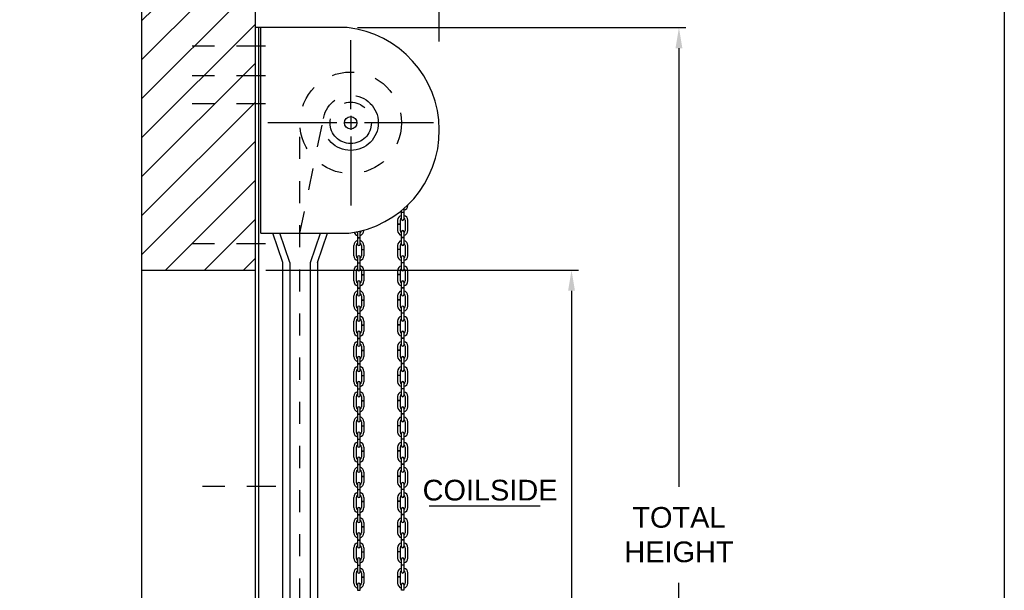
# Model space of a CAD drawing. Header units: inches. Extents: x 169.6 to 213.7, y 214.8 to 267.4.
# Tile 39 of 43: x 209.3 to 213.7, y 241.9 to 244.5. Entities that reach past the tile are written whole.
import ezdxf

# ---------------------------------------------------------------- set-up
doc = ezdxf.new("R2010")
doc.units = ezdxf.units.IN
doc.header["$LTSCALE"] = 0.25
doc.header["$MEASUREMENT"] = 0
for name, pattern in [('CENTER', [2, 1.25, -0.25, 0.25, -0.25]), ('CENTER2', [1.125, 0.75, -0.125, 0.125, -0.125]), ('HIDDEN', [0.375, 0.25, -0.125])]:
    doc.linetypes.add(name, pattern=pattern)
doc.layers.add('ANNOTATIONS', color=1, linetype='Continuous')
doc.layers.add('CHAIN HOIST RH', color=7, linetype='Continuous')
doc.styles.add('ARIAL', font='arial.ttf', dxfattribs={"height": 0.09375})
doc.dimstyles.new('STANDARD$0', dxfattribs={"dimtxt": 0.09375, "dimasz": 0.09375, "dimexe": 0.03125, "dimexo": 0.046875, "dimgap": 0.09, "dimtad": 0, "dimtih": 1, "dimtoh": 1, "dimdec": 4, "dimzin": 0, "dimdsep": 46, "dimtxsty": 'ARIAL', "dimcen": 0.09, "dimadec": 0, "dimazin": 0, "dimtfac": 1, "dimtdec": 4, "dimtofl": 0, "dimtmove": 0, "dimatfit": 1, "dimfxl": 1, "dimtolj": 1, "dimtzin": 0, "dimarcsym": 0})

# ---------------------------------------------------------------- blocks, each defined once
blk = doc.blocks.new('*D27')
at = {"layer": 'ANNOTATIONS', "color": 0, "lineweight": -2, "transparency": 16777216}
for p, q in [((210.3292, 244.3835), (210.3292, 244.8508)), ((211.1619, 244.3991), (211.1619, 244.8508)), ((210.2354, 244.8195), (210.1417, 244.8195)), ((211.2556, 244.8195), (211.3494, 244.8195))]:
    blk.add_line(p, q, dxfattribs=at)
at = {"layer": 'ANNOTATIONS', "color": 0, "transparency": 16777216}
for points in [[(210.2354, 244.8351), (210.2354, 244.8039), (210.3292, 244.8195)], [(211.2556, 244.8351), (211.2556, 244.8039), (211.1619, 244.8195)]]:
    blk.add_solid(points, dxfattribs=at)
at = {"layer": 'defpoints', "color": 0, "transparency": 16777216}
for p in [(211.1619, 244.8195), (211.1619, 244.3522), (210.3292, 244.3366)]:
    blk.add_point(p, dxfattribs=at)
at = {"layer": 'ANNOTATIONS', "color": 0, "transparency": 16777216, "insert": (211.851, 244.8195), "char_height": 0.09375, "attachment_point": 5, "style": 'ARIAL'}
blk.add_mtext('\\A1;PROJECTION', dxfattribs=at)
blk = doc.blocks.new('*D28')
at = {"layer": 'ANNOTATIONS', "color": 0, "lineweight": -2, "transparency": 16777216}
for p, q in [((210.376, 243.3641), (211.7927, 243.3641)), ((211.7614, 243.2704), (211.7614, 241.8332)), ((211.7614, 239.9612), (211.7614, 241.3984)), ((211.2823, 239.8675), (211.7927, 239.8675))]:
    blk.add_line(p, q, dxfattribs=at)
at = {"layer": 'ANNOTATIONS', "color": 0, "transparency": 16777216}
for points in [[(211.7458, 243.2704), (211.777, 243.2704), (211.7614, 243.3641)], [(211.7458, 239.9612), (211.777, 239.9612), (211.7614, 239.8675)]]:
    blk.add_solid(points, dxfattribs=at)
at = {"layer": 'defpoints', "color": 0, "transparency": 16777216}
for p in [(210.3292, 243.3641), (211.2354, 239.8675), (211.7614, 239.8675)]:
    blk.add_point(p, dxfattribs=at)
at = {"layer": 'ANNOTATIONS', "color": 0, "transparency": 16777216, "insert": (211.7614, 241.6158), "char_height": 0.09375, "attachment_point": 5, "style": 'ARIAL'}
blk.add_mtext('\\A1;OPENING\\PHEIGHT', dxfattribs=at)
blk = doc.blocks.new('*D29')
at = {"layer": 'ANNOTATIONS', "color": 0, "lineweight": -2, "transparency": 16777216}
for p, q in [((210.7915, 244.4628), (212.2792, 244.4628)), ((212.248, 244.3691), (212.248, 242.3826)), ((212.248, 239.9612), (212.248, 241.9477)), ((211.2823, 239.8675), (212.2792, 239.8675))]:
    blk.add_line(p, q, dxfattribs=at)
at = {"layer": 'ANNOTATIONS', "color": 0, "transparency": 16777216}
for points in [[(212.2324, 244.3691), (212.2636, 244.3691), (212.248, 244.4628)], [(212.2324, 239.9612), (212.2636, 239.9612), (212.248, 239.8675)]]:
    blk.add_solid(points, dxfattribs=at)
at = {"layer": 'defpoints', "color": 0, "transparency": 16777216}
for p in [(210.7446, 244.4628), (211.2354, 239.8675), (212.248, 239.8675)]:
    blk.add_point(p, dxfattribs=at)
at = {"layer": 'ANNOTATIONS', "color": 0, "transparency": 16777216, "insert": (212.248, 242.1652), "char_height": 0.09375, "attachment_point": 5, "style": 'ARIAL'}
blk.add_mtext('\\A1;TOTAL \\PHEIGHT', dxfattribs=at)

msp = doc.modelspace()

# ---------------------------------------------------------------- hatches: boundary and pattern name
at = {"layer": 'CHAIN HOIST RH', "linetype": 'Continuous'}
h = msp.add_hatch(dxfattribs=at)
h.set_pattern_fill('ANSI31', color=256, style=0)
h.set_pattern_definition([(45, (6.17156, -19.25277), (-0.088388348, 0.088388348), [])])
h.paths.add_polyline_path([(210.32916, 244.63125), (210.32916, 245.36584), (210.09266, 245.36584), (210.09266, 245.4305), (210.05425, 245.29714), (210.05425, 245.36584), (209.81353, 245.36584), (209.81353, 244.81554)])
h.paths.add_polyline_path([(209.81353, 244.81554), (209.81353, 243.36412), (210.32916, 243.36412), (210.32916, 244.61749), (210.32916, 244.63125)])

# ---------------------------------------------------------------- linework, layer by layer
at = {"layer": 'ANNOTATIONS', "linetype": 'Continuous'}
msp.add_line((211.11628, 242.2964), (211.61941, 242.2964), dxfattribs=at)
at = {"layer": 'CHAIN HOIST RH', "linetype": 'Continuous'}
for p, q in [((209.81353, 245.36584), (209.81353, 239.86749)), ((210.32916, 239.86749), (210.32916, 245.36584)), ((210.74459, 244.46285), (210.32916, 244.46285)), ((210.34478, 239.86749), (210.34478, 244.46285)), ((210.35407, 243.53129), (210.35407, 244.46285)), ((210.76114, 244.09379), (210.76114, 244.40629)), ((210.35407, 243.53129), (210.75185, 243.53129)), ((210.45416, 243.39822), (210.40845, 243.53129)), ((210.48541, 243.39822), (210.4397, 243.53129)), ((210.57916, 243.39822), (210.62487, 243.53129)), ((210.61041, 243.39822), (210.65612, 243.53129)), ((210.45416, 239.86749), (210.45416, 243.39822)), ((210.48541, 243.39822), (210.48541, 239.86749)), ((210.57916, 239.86749), (210.57916, 243.39822)), ((210.61041, 243.39822), (210.61041, 239.86749)), ((209.81353, 243.36412), (210.32916, 243.36412))]:
    msp.add_line(p, q, dxfattribs=at)
at = {"layer": 'CHAIN HOIST RH', "linetype": 'CENTER2', "ltscale": 0.7}
for p, q in [((210.37474, 244.37933), (209.96849, 244.37933)), ((210.37474, 244.24374), (209.96849, 244.24374)), ((210.37474, 244.11757), (209.96849, 244.11757)), ((210.37474, 243.48275), (209.96849, 243.48275)), ((210.42161, 242.38385), (210.01536, 242.38385))]:
    msp.add_line(p, q, dxfattribs=at)
at = {"layer": 'CHAIN HOIST RH', "linetype": 'HIDDEN'}
for p, q in [((210.53094, 243.53129), (210.63869, 244.05642)), ((210.53094, 239.86749), (210.53094, 244.03129))]:
    msp.add_line(p, q, dxfattribs=at)
at = {"layer": 'CHAIN HOIST RH', "linetype": 'CENTER'}
for p, q in [((210.76114, 244.06254), (210.76114, 244.00004)), ((210.69864, 244.03129), (210.38614, 244.03129)), ((210.79239, 244.03129), (210.72989, 244.03129)), ((211.13614, 244.03129), (210.82364, 244.03129)), ((210.76114, 243.96879), (210.76114, 243.65629))]:
    msp.add_line(p, q, dxfattribs=at)
at = {"layer": 'CHAIN HOIST RH'}
for p, q in [((211.00224, 243.64327), (211.00224, 243.62575)), ((211.01961, 243.65746), (211.01961, 243.65926)), ((210.99114, 243.62575), (210.99114, 243.63386)), ((211.00224, 243.62575), (210.99114, 243.62575)), ((211.00224, 243.62485), (210.99114, 243.62485)), ((210.99114, 243.5951), (210.99114, 243.62485)), ((211.00224, 243.62485), (211.00224, 243.5951)), ((210.97377, 243.58977), (210.97377, 243.57194)), ((210.98487, 243.57194), (210.97377, 243.57194)), ((210.97377, 243.57104), (210.97377, 243.54334)), ((210.98487, 243.57104), (210.97377, 243.57104)), ((210.98487, 243.58977), (210.98487, 243.57194)), ((210.98487, 243.57104), (210.98487, 243.54334)), ((211.00851, 243.58977), (211.00851, 243.54334)), ((211.01961, 243.54334), (211.01961, 243.58977)), ((210.79226, 243.53772), (210.79226, 243.51163)), ((210.79226, 243.51163), (210.80336, 243.51163)), ((210.79226, 243.51073), (210.80336, 243.51073)), ((210.79226, 243.51073), (210.79226, 243.48097)), ((210.80336, 243.51163), (210.80336, 243.53801)), ((210.80336, 243.48097), (210.80336, 243.51073)), ((210.82073, 243.54481), (210.82073, 243.54334)), ((210.99114, 243.51163), (210.99114, 243.53801)), ((211.00224, 243.51163), (210.99114, 243.51163)), ((211.00224, 243.51073), (210.99114, 243.51073)), ((210.99114, 243.48097), (210.99114, 243.51073)), ((211.00224, 243.53801), (211.00224, 243.51163)), ((211.00224, 243.51073), (211.00224, 243.48097)), ((210.77489, 243.42922), (210.77489, 243.47564)), ((210.78599, 243.47564), (210.78599, 243.42922)), ((210.80963, 243.47564), (210.80963, 243.45782)), ((210.80963, 243.45782), (210.82073, 243.45782)), ((210.82073, 243.47564), (210.82073, 243.45782)), ((210.97377, 243.47564), (210.97377, 243.45782)), ((210.98487, 243.45782), (210.97377, 243.45782)), ((210.98487, 243.47564), (210.98487, 243.45782)), ((211.00851, 243.47564), (211.00851, 243.42922)), ((211.01961, 243.42922), (211.01961, 243.47564)), ((210.79226, 243.42389), (210.79226, 243.39751)), ((210.80336, 243.39751), (210.80336, 243.42389)), ((210.80963, 243.45692), (210.80963, 243.42922)), ((210.80963, 243.45692), (210.82073, 243.45692)), ((210.82073, 243.45692), (210.82073, 243.42922)), ((210.97377, 243.45692), (210.97377, 243.42922)), ((210.98487, 243.45692), (210.97377, 243.45692)), ((210.98487, 243.45692), (210.98487, 243.42922)), ((210.99114, 243.39751), (210.99114, 243.42389)), ((211.00224, 243.42389), (211.00224, 243.39751)), ((210.79226, 243.39751), (210.80336, 243.39751)), ((210.79226, 243.39661), (210.80336, 243.39661)), ((210.79226, 243.39661), (210.79226, 243.36685)), ((210.80336, 243.36685), (210.80336, 243.39661)), ((211.00224, 243.39751), (210.99114, 243.39751)), ((211.00224, 243.39661), (210.99114, 243.39661)), ((210.99114, 243.36685), (210.99114, 243.39661)), ((211.00224, 243.39661), (211.00224, 243.36685)), ((210.77489, 243.3151), (210.77489, 243.36152)), ((210.78599, 243.36152), (210.78599, 243.3151)), ((210.80963, 243.36152), (210.80963, 243.3437)), ((210.80963, 243.3437), (210.82073, 243.3437)), ((210.80963, 243.3428), (210.80963, 243.3151)), ((210.80963, 243.3428), (210.82073, 243.3428)), ((210.82073, 243.36152), (210.82073, 243.3437)), ((210.82073, 243.3428), (210.82073, 243.3151)), ((210.97377, 243.36152), (210.97377, 243.3437)), ((210.98487, 243.3437), (210.97377, 243.3437)), ((210.97377, 243.3428), (210.97377, 243.3151)), ((210.98487, 243.3428), (210.97377, 243.3428)), ((210.98487, 243.36152), (210.98487, 243.3437)), ((210.98487, 243.3428), (210.98487, 243.3151)), ((211.00851, 243.36152), (211.00851, 243.3151)), ((211.01961, 243.3151), (211.01961, 243.36152)), ((210.79226, 243.30977), (210.79226, 243.28339)), ((210.79226, 243.28339), (210.80336, 243.28339)), ((210.79226, 243.28249), (210.80336, 243.28249)), ((210.79226, 243.28249), (210.79226, 243.25273)), ((210.80336, 243.28339), (210.80336, 243.30977)), ((210.80336, 243.25273), (210.80336, 243.28249)), ((210.99114, 243.28339), (210.99114, 243.30977)), ((211.00224, 243.28339), (210.99114, 243.28339)), ((211.00224, 243.28249), (210.99114, 243.28249)), ((210.99114, 243.25273), (210.99114, 243.28249)), ((211.00224, 243.30977), (211.00224, 243.28339)), ((211.00224, 243.28249), (211.00224, 243.25273)), ((210.77489, 243.20098), (210.77489, 243.2474)), ((210.78599, 243.2474), (210.78599, 243.20098)), ((210.80963, 243.2474), (210.80963, 243.22957)), ((210.82073, 243.2474), (210.82073, 243.22957)), ((210.97377, 243.2474), (210.97377, 243.22957)), ((210.98487, 243.2474), (210.98487, 243.22957)), ((211.00851, 243.2474), (211.00851, 243.20098)), ((211.01961, 243.20098), (211.01961, 243.2474)), ((210.79226, 243.19565), (210.79226, 243.16926)), ((210.80336, 243.16926), (210.80336, 243.19565)), ((210.80963, 243.22957), (210.82073, 243.22957)), ((210.80963, 243.22867), (210.80963, 243.20098)), ((210.80963, 243.22867), (210.82073, 243.22867)), ((210.82073, 243.22867), (210.82073, 243.20098)), ((210.98487, 243.22957), (210.97377, 243.22957)), ((210.98487, 243.22867), (210.97377, 243.22867)), ((210.97377, 243.22867), (210.97377, 243.20098)), ((210.98487, 243.22867), (210.98487, 243.20098)), ((210.99114, 243.16926), (210.99114, 243.19565)), ((211.00224, 243.19565), (211.00224, 243.16926)), ((210.79226, 243.16926), (210.80336, 243.16926)), ((210.79226, 243.16836), (210.80336, 243.16836)), ((210.79226, 243.16836), (210.79226, 243.13861)), ((210.80336, 243.13861), (210.80336, 243.16836)), ((211.00224, 243.16926), (210.99114, 243.16926)), ((210.99114, 243.13861), (210.99114, 243.16836)), ((211.00224, 243.16836), (210.99114, 243.16836)), ((211.00224, 243.16836), (211.00224, 243.13861)), ((210.77489, 243.08686), (210.77489, 243.13328)), ((210.78599, 243.13328), (210.78599, 243.08686)), ((210.80963, 243.13328), (210.80963, 243.11545)), ((210.80963, 243.11545), (210.82073, 243.11545)), ((210.80963, 243.11455), (210.82073, 243.11455)), ((210.80963, 243.11455), (210.80963, 243.08686)), ((210.82073, 243.13328), (210.82073, 243.11545)), ((210.82073, 243.11455), (210.82073, 243.08686)), ((210.97377, 243.13328), (210.97377, 243.11545)), ((210.98487, 243.11545), (210.97377, 243.11545)), ((210.98487, 243.11455), (210.97377, 243.11455)), ((210.97377, 243.11455), (210.97377, 243.08686)), ((210.98487, 243.13328), (210.98487, 243.11545)), ((210.98487, 243.11455), (210.98487, 243.08686)), ((211.00851, 243.13328), (211.00851, 243.08686)), ((211.01961, 243.08686), (211.01961, 243.13328)), ((210.79226, 243.08152), (210.79226, 243.05514)), ((210.80336, 243.05514), (210.80336, 243.08152)), ((210.99114, 243.05514), (210.99114, 243.08152)), ((211.00224, 243.08152), (211.00224, 243.05514)), ((210.77489, 242.97273), (210.77489, 243.01916)), ((210.78599, 243.01916), (210.78599, 242.97273)), ((210.79226, 243.05514), (210.80336, 243.05514)), ((210.79226, 243.05424), (210.79226, 243.02449)), ((210.79226, 243.05424), (210.80336, 243.05424)), ((210.80336, 243.02449), (210.80336, 243.05424)), ((210.80963, 243.01916), (210.80963, 243.00133)), ((210.82073, 243.01916), (210.82073, 243.00133)), ((210.97377, 243.01916), (210.97377, 243.00133)), ((210.98487, 243.01916), (210.98487, 243.00133)), ((211.00224, 243.05514), (210.99114, 243.05514)), ((211.00224, 243.05424), (210.99114, 243.05424)), ((210.99114, 243.02449), (210.99114, 243.05424)), ((211.00224, 243.05424), (211.00224, 243.02449)), ((211.00851, 243.01916), (211.00851, 242.97273)), ((211.01961, 242.97273), (211.01961, 243.01916)), ((210.79226, 242.9674), (210.79226, 242.94102)), ((210.80336, 242.94102), (210.80336, 242.9674)), ((210.80963, 243.00133), (210.82073, 243.00133)), ((210.80963, 243.00043), (210.82073, 243.00043)), ((210.80963, 243.00043), (210.80963, 242.97273)), ((210.82073, 243.00043), (210.82073, 242.97273)), ((210.98487, 243.00133), (210.97377, 243.00133)), ((210.98487, 243.00043), (210.97377, 243.00043)), ((210.97377, 243.00043), (210.97377, 242.97273)), ((210.98487, 243.00043), (210.98487, 242.97273)), ((210.99114, 242.94102), (210.99114, 242.9674)), ((211.00224, 242.9674), (211.00224, 242.94102)), ((210.79226, 242.94102), (210.80336, 242.94102)), ((210.79226, 242.94012), (210.79226, 242.91036)), ((210.79226, 242.94012), (210.80336, 242.94012)), ((210.80336, 242.91036), (210.80336, 242.94012)), ((211.00224, 242.94102), (210.99114, 242.94102)), ((210.99114, 242.91036), (210.99114, 242.94012)), ((211.00224, 242.94012), (210.99114, 242.94012)), ((211.00224, 242.94012), (211.00224, 242.91036)), ((210.77489, 242.85861), (210.77489, 242.90503)), ((210.78599, 242.90503), (210.78599, 242.85861)), ((210.80963, 242.90503), (210.80963, 242.88721)), ((210.80963, 242.88721), (210.82073, 242.88721)), ((210.80963, 242.88631), (210.82073, 242.88631)), ((210.80963, 242.88631), (210.80963, 242.85861)), ((210.82073, 242.90503), (210.82073, 242.88721)), ((210.82073, 242.88631), (210.82073, 242.85861)), ((210.97377, 242.90503), (210.97377, 242.88721)), ((210.98487, 242.88721), (210.97377, 242.88721)), ((210.97377, 242.88631), (210.97377, 242.85861)), ((210.98487, 242.88631), (210.97377, 242.88631)), ((210.98487, 242.90503), (210.98487, 242.88721)), ((210.98487, 242.88631), (210.98487, 242.85861)), ((211.00851, 242.90503), (211.00851, 242.85861)), ((211.01961, 242.85861), (211.01961, 242.90503)), ((210.79226, 242.85328), (210.79226, 242.8269)), ((210.80336, 242.8269), (210.80336, 242.85328)), ((210.99114, 242.8269), (210.99114, 242.85328)), ((211.00224, 242.85328), (211.00224, 242.8269)), ((210.77489, 242.74449), (210.77489, 242.79091)), ((210.78599, 242.79091), (210.78599, 242.74449)), ((210.79226, 242.8269), (210.80336, 242.8269)), ((210.79226, 242.826), (210.79226, 242.79624)), ((210.79226, 242.826), (210.80336, 242.826)), ((210.80336, 242.79624), (210.80336, 242.826)), ((210.80963, 242.79091), (210.80963, 242.77309)), ((210.82073, 242.79091), (210.82073, 242.77309)), ((210.97377, 242.79091), (210.97377, 242.77309)), ((210.98487, 242.79091), (210.98487, 242.77309)), ((211.00224, 242.8269), (210.99114, 242.8269)), ((211.00224, 242.826), (210.99114, 242.826)), ((210.99114, 242.79624), (210.99114, 242.826)), ((211.00224, 242.826), (211.00224, 242.79624)), ((211.00851, 242.79091), (211.00851, 242.74449)), ((211.01961, 242.74449), (211.01961, 242.79091)), ((210.80963, 242.77309), (210.82073, 242.77309)), ((210.80963, 242.77219), (210.80963, 242.74449)), ((210.80963, 242.77219), (210.82073, 242.77219)), ((210.82073, 242.77219), (210.82073, 242.74449)), ((210.98487, 242.77309), (210.97377, 242.77309)), ((210.97377, 242.77219), (210.97377, 242.74449)), ((210.98487, 242.77219), (210.97377, 242.77219)), ((210.98487, 242.77219), (210.98487, 242.74449)), ((210.79226, 242.73916), (210.79226, 242.71278)), ((210.79226, 242.71278), (210.80336, 242.71278)), ((210.79226, 242.71188), (210.80336, 242.71188)), ((210.79226, 242.71188), (210.79226, 242.68212)), ((210.80336, 242.71278), (210.80336, 242.73916)), ((210.80336, 242.68212), (210.80336, 242.71188)), ((210.99114, 242.71278), (210.99114, 242.73916)), ((211.00224, 242.71278), (210.99114, 242.71278)), ((210.99114, 242.68212), (210.99114, 242.71188)), ((211.00224, 242.71188), (210.99114, 242.71188)), ((211.00224, 242.73916), (211.00224, 242.71278)), ((211.00224, 242.71188), (211.00224, 242.68212)), ((210.77489, 242.63037), (210.77489, 242.67679)), ((210.78599, 242.67679), (210.78599, 242.63037)), ((210.80963, 242.67679), (210.80963, 242.65896)), ((210.80963, 242.65896), (210.82073, 242.65896)), ((210.80963, 242.65806), (210.80963, 242.63037)), ((210.80963, 242.65806), (210.82073, 242.65806)), ((210.82073, 242.67679), (210.82073, 242.65896)), ((210.82073, 242.65806), (210.82073, 242.63037)), ((210.97377, 242.67679), (210.97377, 242.65896)), ((210.98487, 242.65896), (210.97377, 242.65896)), ((210.97377, 242.65806), (210.97377, 242.63037)), ((210.98487, 242.65806), (210.97377, 242.65806)), ((210.98487, 242.67679), (210.98487, 242.65896)), ((210.98487, 242.65806), (210.98487, 242.63037)), ((211.00851, 242.67679), (211.00851, 242.63037)), ((211.01961, 242.63037), (211.01961, 242.67679)), ((210.79226, 242.62504), (210.79226, 242.59865)), ((210.80336, 242.59865), (210.80336, 242.62504)), ((210.99114, 242.59865), (210.99114, 242.62504)), ((211.00224, 242.62504), (211.00224, 242.59865)), ((210.79226, 242.59865), (210.80336, 242.59865)), ((210.79226, 242.59775), (210.80336, 242.59775)), ((210.79226, 242.59775), (210.79226, 242.568)), ((210.80336, 242.568), (210.80336, 242.59775)), ((211.00224, 242.59865), (210.99114, 242.59865)), ((211.00224, 242.59775), (210.99114, 242.59775)), ((210.99114, 242.568), (210.99114, 242.59775)), ((211.00224, 242.59775), (211.00224, 242.568)), ((210.77489, 242.51625), (210.77489, 242.56267)), ((210.78599, 242.56267), (210.78599, 242.51625)), ((210.80963, 242.56267), (210.80963, 242.54484)), ((210.80963, 242.54484), (210.82073, 242.54484)), ((210.80963, 242.54394), (210.80963, 242.51625)), ((210.80963, 242.54394), (210.82073, 242.54394)), ((210.82073, 242.56267), (210.82073, 242.54484)), ((210.82073, 242.54394), (210.82073, 242.51625)), ((210.97377, 242.56267), (210.97377, 242.54484)), ((210.98487, 242.54484), (210.97377, 242.54484)), ((210.98487, 242.54394), (210.97377, 242.54394)), ((210.97377, 242.54394), (210.97377, 242.51625)), ((210.98487, 242.56267), (210.98487, 242.54484)), ((210.98487, 242.54394), (210.98487, 242.51625)), ((211.00851, 242.56267), (211.00851, 242.51625)), ((211.01961, 242.51625), (211.01961, 242.56267)), ((210.79226, 242.51092), (210.79226, 242.48453)), ((210.79226, 242.48453), (210.80336, 242.48453)), ((210.79226, 242.48363), (210.80336, 242.48363)), ((210.79226, 242.48363), (210.79226, 242.45388)), ((210.80336, 242.48453), (210.80336, 242.51092)), ((210.80336, 242.45388), (210.80336, 242.48363)), ((210.99114, 242.48453), (210.99114, 242.51092)), ((211.00224, 242.48453), (210.99114, 242.48453)), ((210.99114, 242.45388), (210.99114, 242.48363)), ((211.00224, 242.48363), (210.99114, 242.48363)), ((211.00224, 242.51092), (211.00224, 242.48453)), ((211.00224, 242.48363), (211.00224, 242.45388)), ((210.77489, 242.40212), (210.77489, 242.44855)), ((210.78599, 242.44855), (210.78599, 242.40212)), ((210.80963, 242.44855), (210.80963, 242.43072)), ((210.82073, 242.44855), (210.82073, 242.43072)), ((210.97377, 242.44855), (210.97377, 242.43072)), ((210.98487, 242.44855), (210.98487, 242.43072)), ((211.00851, 242.44855), (211.00851, 242.40212)), ((211.01961, 242.40212), (211.01961, 242.44855)), ((210.79226, 242.39679), (210.79226, 242.37041)), ((210.80336, 242.37041), (210.80336, 242.39679)), ((210.80963, 242.43072), (210.82073, 242.43072)), ((210.80963, 242.42982), (210.80963, 242.40212)), ((210.80963, 242.42982), (210.82073, 242.42982)), ((210.82073, 242.42982), (210.82073, 242.40212)), ((210.98487, 242.43072), (210.97377, 242.43072)), ((210.98487, 242.42982), (210.97377, 242.42982)), ((210.97377, 242.42982), (210.97377, 242.40212)), ((210.98487, 242.42982), (210.98487, 242.40212)), ((210.99114, 242.37041), (210.99114, 242.39679)), ((211.00224, 242.39679), (211.00224, 242.37041)), ((210.79226, 242.37041), (210.80336, 242.37041)), ((210.79226, 242.36951), (210.79226, 242.33976)), ((210.79226, 242.36951), (210.80336, 242.36951)), ((210.80336, 242.33976), (210.80336, 242.36951)), ((211.00224, 242.37041), (210.99114, 242.37041)), ((210.99114, 242.33976), (210.99114, 242.36951)), ((211.00224, 242.36951), (210.99114, 242.36951)), ((211.00224, 242.36951), (211.00224, 242.33976)), ((210.77489, 242.288), (210.77489, 242.33442)), ((210.78599, 242.33442), (210.78599, 242.288)), ((210.80963, 242.33442), (210.80963, 242.3166)), ((210.80963, 242.3166), (210.82073, 242.3166)), ((210.80963, 242.3157), (210.82073, 242.3157)), ((210.80963, 242.3157), (210.80963, 242.288)), ((210.82073, 242.33442), (210.82073, 242.3166)), ((210.82073, 242.3157), (210.82073, 242.288)), ((210.97377, 242.33442), (210.97377, 242.3166)), ((210.98487, 242.3166), (210.97377, 242.3166)), ((210.98487, 242.3157), (210.97377, 242.3157)), ((210.97377, 242.3157), (210.97377, 242.288)), ((210.98487, 242.33442), (210.98487, 242.3166)), ((210.98487, 242.3157), (210.98487, 242.288)), ((211.00851, 242.33442), (211.00851, 242.288)), ((211.01961, 242.288), (211.01961, 242.33442)), ((210.79226, 242.28267), (210.79226, 242.25629)), ((210.79226, 242.25629), (210.80336, 242.25629)), ((210.79226, 242.25539), (210.79226, 242.22563)), ((210.79226, 242.25539), (210.80336, 242.25539)), ((210.80336, 242.25629), (210.80336, 242.28267)), ((210.80336, 242.22563), (210.80336, 242.25539)), ((210.99114, 242.25629), (210.99114, 242.28267)), ((211.00224, 242.25629), (210.99114, 242.25629)), ((211.00224, 242.25539), (210.99114, 242.25539)), ((210.99114, 242.22563), (210.99114, 242.25539)), ((211.00224, 242.28267), (211.00224, 242.25629)), ((211.00224, 242.25539), (211.00224, 242.22563)), ((210.77489, 242.17388), (210.77489, 242.2203)), ((210.78599, 242.2203), (210.78599, 242.17388)), ((210.80963, 242.2203), (210.80963, 242.20248)), ((210.82073, 242.2203), (210.82073, 242.20248)), ((210.97377, 242.2203), (210.97377, 242.20248)), ((210.98487, 242.2203), (210.98487, 242.20248)), ((211.00851, 242.2203), (211.00851, 242.17388)), ((211.01961, 242.17388), (211.01961, 242.2203)), ((210.79226, 242.16855), (210.79226, 242.14217)), ((210.80336, 242.14217), (210.80336, 242.16855)), ((210.80963, 242.20248), (210.82073, 242.20248)), ((210.80963, 242.20158), (210.82073, 242.20158)), ((210.80963, 242.20158), (210.80963, 242.17388)), ((210.82073, 242.20158), (210.82073, 242.17388)), ((210.98487, 242.20248), (210.97377, 242.20248)), ((210.98487, 242.20158), (210.97377, 242.20158)), ((210.97377, 242.20158), (210.97377, 242.17388)), ((210.98487, 242.20158), (210.98487, 242.17388)), ((210.99114, 242.14217), (210.99114, 242.16855)), ((211.00224, 242.16855), (211.00224, 242.14217)), ((210.79226, 242.14217), (210.80336, 242.14217)), ((210.79226, 242.14127), (210.80336, 242.14127)), ((210.79226, 242.14127), (210.79226, 242.11151)), ((210.80336, 242.11151), (210.80336, 242.14127)), ((211.00224, 242.14217), (210.99114, 242.14217)), ((210.99114, 242.11151), (210.99114, 242.14127)), ((211.00224, 242.14127), (210.99114, 242.14127)), ((211.00224, 242.14127), (211.00224, 242.11151)), ((210.77489, 242.05976), (210.77489, 242.10618)), ((210.78599, 242.10618), (210.78599, 242.05976)), ((210.80963, 242.10618), (210.80963, 242.08835)), ((210.80963, 242.08835), (210.82073, 242.08835)), ((210.80963, 242.08746), (210.80963, 242.05976)), ((210.80963, 242.08746), (210.82073, 242.08746)), ((210.82073, 242.10618), (210.82073, 242.08835)), ((210.82073, 242.08746), (210.82073, 242.05976)), ((210.97377, 242.10618), (210.97377, 242.08835)), ((210.98487, 242.08835), (210.97377, 242.08835)), ((210.98487, 242.08746), (210.97377, 242.08746)), ((210.97377, 242.08746), (210.97377, 242.05976)), ((210.98487, 242.10618), (210.98487, 242.08835)), ((210.98487, 242.08746), (210.98487, 242.05976)), ((211.00851, 242.10618), (211.00851, 242.05976)), ((211.01961, 242.05976), (211.01961, 242.10618)), ((210.79226, 242.05443), (210.79226, 242.02804)), ((210.80336, 242.02804), (210.80336, 242.05443)), ((210.99114, 242.02804), (210.99114, 242.05443)), ((211.00224, 242.05443), (211.00224, 242.02804)), ((210.77489, 241.94564), (210.77489, 241.99206)), ((210.78599, 241.99206), (210.78599, 241.94564)), ((210.79226, 242.02804), (210.80336, 242.02804)), ((210.79226, 242.02715), (210.79226, 241.99739)), ((210.79226, 242.02715), (210.80336, 242.02715)), ((210.80336, 241.99739), (210.80336, 242.02715)), ((210.80963, 241.99206), (210.80963, 241.97423)), ((210.82073, 241.99206), (210.82073, 241.97423)), ((210.97377, 241.99206), (210.97377, 241.97423)), ((210.98487, 241.99206), (210.98487, 241.97423)), ((211.00224, 242.02804), (210.99114, 242.02804)), ((210.99114, 241.99739), (210.99114, 242.02715)), ((211.00224, 242.02715), (210.99114, 242.02715)), ((211.00224, 242.02715), (211.00224, 241.99739)), ((211.00851, 241.99206), (211.00851, 241.94564)), ((211.01961, 241.94564), (211.01961, 241.99206)), ((210.80963, 241.97423), (210.82073, 241.97423)), ((210.80963, 241.97333), (210.82073, 241.97333)), ((210.80963, 241.97333), (210.80963, 241.94564)), ((210.82073, 241.97333), (210.82073, 241.94564)), ((210.98487, 241.97423), (210.97377, 241.97423)), ((210.98487, 241.97333), (210.97377, 241.97333)), ((210.97377, 241.97333), (210.97377, 241.94564)), ((210.98487, 241.97333), (210.98487, 241.94564)), ((210.79226, 241.94031), (210.79226, 241.91392)), ((210.79226, 241.91392), (210.80336, 241.91392)), ((210.80336, 241.91392), (210.80336, 241.94031)), ((210.99114, 241.91392), (210.99114, 241.94031)), ((211.00224, 241.91392), (210.99114, 241.91392)), ((211.00224, 241.94031), (211.00224, 241.91392))]:
    msp.add_line(p, q, dxfattribs=at)
at = {"layer": 'CHAIN HOIST RH', "linetype": 'HIDDEN'}
msp.add_circle((210.76114, 244.03129), 0.2302, dxfattribs=at)
at = {"layer": 'CHAIN HOIST RH', "linetype": 'CENTER'}
for radius in [0.125, 0.09375]:
    msp.add_circle((210.76114, 244.03129), radius, dxfattribs=at)
at = {"layer": 'CHAIN HOIST RH', "linetype": 'Continuous'}
msp.add_circle((210.76114, 244.03129), 0.02817, dxfattribs=at)
msp.add_arc((210.69347, 243.99664), 0.469, 277.15046, 83.74224, dxfattribs=at)
at = {"layer": 'CHAIN HOIST RH'}
for centre, radius, start, end in [((210.99669, 243.65746), 0.02292, 284.01225, 0), ((210.99669, 243.58977), 0.02292, 104.01225, 180), ((210.99669, 243.58977), 0.01182, 118.00044, 180), ((210.99669, 243.5951), 0.00555, 180, 0), ((210.99669, 243.58977), 0.02292, 0, 75.98775), ((210.99669, 243.58977), 0.01182, 0, 61.99956), ((210.79781, 243.54334), 0.02292, 202.36128, 255.98775), ((210.79781, 243.54334), 0.01182, 213.51593, 241.99956), ((210.79781, 243.53801), 0.00555, 0, 22.75077), ((210.79781, 243.54334), 0.02292, 284.01225, 0), ((210.79781, 243.54334), 0.01182, 298.00044, 352.48399), ((210.99669, 243.54334), 0.02292, 180, 255.98775), ((210.99669, 243.54334), 0.01182, 180, 241.99956), ((210.99669, 243.53801), 0.00555, 0, 180), ((210.99669, 243.54334), 0.01182, 298.00044, 0), ((210.99669, 243.54334), 0.02292, 284.01225, 0), ((210.79781, 243.47564), 0.02292, 104.01225, 180), ((210.79781, 243.47564), 0.01182, 118.00044, 180), ((210.79781, 243.48097), 0.00555, 180, 0), ((210.79781, 243.47564), 0.02292, 0, 75.98775), ((210.79781, 243.47564), 0.01182, 0, 61.99956), ((210.99669, 243.47564), 0.02292, 104.01225, 180), ((210.99669, 243.47564), 0.01182, 118.00044, 180), ((210.99669, 243.48097), 0.00555, 180, 0), ((210.99669, 243.47564), 0.02292, 0, 75.98775), ((210.99669, 243.47564), 0.01182, 0, 61.99956), ((210.79781, 243.42922), 0.02292, 180, 255.98775), ((210.79781, 243.42922), 0.01182, 180, 241.99956), ((210.79781, 243.42389), 0.00555, 0, 180), ((210.79781, 243.42922), 0.02292, 284.01225, 0), ((210.79781, 243.42922), 0.01182, 298.00044, 0), ((210.99669, 243.42922), 0.02292, 180, 255.98775), ((210.99669, 243.42922), 0.01182, 180, 241.99956), ((210.99669, 243.42389), 0.00555, 0, 180), ((210.99669, 243.42922), 0.01182, 298.00044, 0), ((210.99669, 243.42922), 0.02292, 284.01225, 0), ((210.79781, 243.36152), 0.02292, 104.01225, 180), ((210.79781, 243.36152), 0.01182, 118.00044, 180), ((210.79781, 243.36152), 0.02292, 0, 75.98775), ((210.79781, 243.36152), 0.01182, 0, 61.99956), ((210.99669, 243.36152), 0.02292, 104.01225, 180), ((210.99669, 243.36152), 0.01182, 118.00044, 180), ((210.99669, 243.36152), 0.02292, 0, 75.98775), ((210.99669, 243.36152), 0.01182, 0, 61.99956), ((210.79781, 243.36685), 0.00555, 180, 0), ((210.99669, 243.36685), 0.00555, 180, 0), ((210.79781, 243.3151), 0.02292, 180, 255.98775), ((210.79781, 243.3151), 0.01182, 180, 241.99956), ((210.79781, 243.30977), 0.00555, 0, 180), ((210.79781, 243.3151), 0.02292, 284.01225, 0), ((210.79781, 243.3151), 0.01182, 298.00044, 0), ((210.99669, 243.3151), 0.02292, 180, 255.98775), ((210.99669, 243.3151), 0.01182, 180, 241.99956), ((210.99669, 243.30977), 0.00555, 0, 180), ((210.99669, 243.3151), 0.01182, 298.00044, 0), ((210.99669, 243.3151), 0.02292, 284.01225, 0), ((210.79781, 243.2474), 0.02292, 104.01225, 180), ((210.79781, 243.2474), 0.01182, 118.00044, 180), ((210.79781, 243.25273), 0.00555, 180, 0), ((210.79781, 243.2474), 0.02292, 0, 75.98775), ((210.79781, 243.2474), 0.01182, 0, 61.99956), ((210.99669, 243.2474), 0.02292, 104.01225, 180), ((210.99669, 243.2474), 0.01182, 118.00044, 180), ((210.99669, 243.25273), 0.00555, 180, 0), ((210.99669, 243.2474), 0.02292, 0, 75.98775), ((210.99669, 243.2474), 0.01182, 0, 61.99956), ((210.79781, 243.20098), 0.02292, 180, 255.98775), ((210.79781, 243.20098), 0.01182, 180, 241.99956), ((210.79781, 243.19565), 0.00555, 0, 180), ((210.79781, 243.20098), 0.01182, 298.00044, 0), ((210.79781, 243.20098), 0.02292, 284.01225, 0), ((210.99669, 243.20098), 0.02292, 180, 255.98775), ((210.99669, 243.20098), 0.01182, 180, 241.99956), ((210.99669, 243.19565), 0.00555, 0, 180), ((210.99669, 243.20098), 0.01182, 298.00044, 0), ((210.99669, 243.20098), 0.02292, 284.01225, 0), ((210.79781, 243.13328), 0.02292, 104.01225, 180), ((210.79781, 243.13328), 0.02292, 0, 75.98775), ((210.99669, 243.13328), 0.02292, 104.01225, 180), ((210.99669, 243.13328), 0.02292, 0, 75.98775), ((210.79781, 243.13328), 0.01182, 118.00044, 180), ((210.79781, 243.13861), 0.00555, 180, 0), ((210.79781, 243.13328), 0.01182, 0, 61.99956), ((210.99669, 243.13328), 0.01182, 118.00044, 180), ((210.99669, 243.13861), 0.00555, 180, 0), ((210.99669, 243.13328), 0.01182, 0, 61.99956), ((210.79781, 243.08686), 0.02292, 180, 255.98775), ((210.79781, 243.08686), 0.01182, 180, 241.99956), ((210.79781, 243.08152), 0.00555, 0, 180), ((210.79781, 243.08686), 0.02292, 284.01225, 0), ((210.79781, 243.08686), 0.01182, 298.00044, 0), ((210.99669, 243.08686), 0.02292, 180, 255.98775), ((210.99669, 243.08686), 0.01182, 180, 241.99956), ((210.99669, 243.08152), 0.00555, 0, 180), ((210.99669, 243.08686), 0.02292, 284.01225, 0), ((210.99669, 243.08686), 0.01182, 298.00044, 0), ((210.79781, 243.01916), 0.02292, 104.01225, 180), ((210.79781, 243.01916), 0.01182, 118.00044, 180), ((210.79781, 243.02449), 0.00555, 180, 0), ((210.79781, 243.01916), 0.02292, 0, 75.98775), ((210.79781, 243.01916), 0.01182, 0, 61.99956), ((210.99669, 243.01916), 0.02292, 104.01225, 180), ((210.99669, 243.01916), 0.01182, 118.00044, 180), ((210.99669, 243.02449), 0.00555, 180, 0), ((210.99669, 243.01916), 0.02292, 0, 75.98775), ((210.99669, 243.01916), 0.01182, 0, 61.99956), ((210.79781, 242.97273), 0.02292, 180, 255.98775), ((210.79781, 242.97273), 0.01182, 180, 241.99956), ((210.79781, 242.9674), 0.00555, 0, 180), ((210.79781, 242.97273), 0.01182, 298.00044, 0), ((210.79781, 242.97273), 0.02292, 284.01225, 0), ((210.99669, 242.97273), 0.02292, 180, 255.98775), ((210.99669, 242.97273), 0.01182, 180, 241.99956), ((210.99669, 242.9674), 0.00555, 0, 180), ((210.99669, 242.97273), 0.02292, 284.01225, 0), ((210.99669, 242.97273), 0.01182, 298.00044, 0), ((210.79781, 242.90503), 0.02292, 104.01225, 180), ((210.79781, 242.90503), 0.02292, 0, 75.98775), ((210.99669, 242.90503), 0.02292, 104.01225, 180), ((210.99669, 242.90503), 0.02292, 0, 75.98775), ((210.79781, 242.90503), 0.01182, 118.00044, 180), ((210.79781, 242.91036), 0.00555, 180, 0), ((210.79781, 242.90503), 0.01182, 0, 61.99956), ((210.99669, 242.90503), 0.01182, 118.00044, 180), ((210.99669, 242.91036), 0.00555, 180, 0), ((210.99669, 242.90503), 0.01182, 0, 61.99956), ((210.79781, 242.85861), 0.02292, 180, 255.98775), ((210.79781, 242.85861), 0.01182, 180, 241.99956), ((210.79781, 242.85328), 0.00555, 0, 180), ((210.79781, 242.85861), 0.02292, 284.01225, 0), ((210.79781, 242.85861), 0.01182, 298.00044, 0), ((210.99669, 242.85861), 0.02292, 180, 255.98775), ((210.99669, 242.85861), 0.01182, 180, 241.99956), ((210.99669, 242.85328), 0.00555, 0, 180), ((210.99669, 242.85861), 0.02292, 284.01225, 0), ((210.99669, 242.85861), 0.01182, 298.00044, 0), ((210.79781, 242.79091), 0.02292, 104.01225, 180), ((210.79781, 242.79091), 0.01182, 118.00044, 180), ((210.79781, 242.79624), 0.00555, 180, 0), ((210.79781, 242.79091), 0.02292, 0, 75.98775), ((210.79781, 242.79091), 0.01182, 0, 61.99956), ((210.99669, 242.79091), 0.02292, 104.01225, 180), ((210.99669, 242.79091), 0.01182, 118.00044, 180), ((210.99669, 242.79624), 0.00555, 180, 0), ((210.99669, 242.79091), 0.02292, 0, 75.98775), ((210.99669, 242.79091), 0.01182, 0, 61.99956), ((210.79781, 242.74449), 0.02292, 180, 255.98775), ((210.79781, 242.74449), 0.01182, 180, 241.99956), ((210.79781, 242.73916), 0.00555, 0, 180), ((210.79781, 242.74449), 0.01182, 298.00044, 0), ((210.79781, 242.74449), 0.02292, 284.01225, 0), ((210.99669, 242.74449), 0.02292, 180, 255.98775), ((210.99669, 242.74449), 0.01182, 180, 241.99956), ((210.99669, 242.73916), 0.00555, 0, 180), ((210.99669, 242.74449), 0.01182, 298.00044, 0), ((210.99669, 242.74449), 0.02292, 284.01225, 0), ((210.79781, 242.67679), 0.02292, 104.01225, 180), ((210.79781, 242.67679), 0.02292, 0, 75.98775), ((210.99669, 242.67679), 0.02292, 104.01225, 180), ((210.99669, 242.67679), 0.02292, 0, 75.98775), ((210.79781, 242.67679), 0.01182, 118.00044, 180), ((210.79781, 242.68212), 0.00555, 180, 0), ((210.79781, 242.67679), 0.01182, 0, 61.99956), ((210.99669, 242.67679), 0.01182, 118.00044, 180), ((210.99669, 242.68212), 0.00555, 180, 0), ((210.99669, 242.67679), 0.01182, 0, 61.99956), ((210.79781, 242.63037), 0.02292, 180, 255.98775), ((210.79781, 242.63037), 0.01182, 180, 241.99956), ((210.79781, 242.62504), 0.00555, 0, 180), ((210.79781, 242.63037), 0.02292, 284.01225, 0), ((210.79781, 242.63037), 0.01182, 298.00044, 0), ((210.99669, 242.63037), 0.02292, 180, 255.98775), ((210.99669, 242.63037), 0.01182, 180, 241.99956), ((210.99669, 242.62504), 0.00555, 0, 180), ((210.99669, 242.63037), 0.01182, 298.00044, 0), ((210.99669, 242.63037), 0.02292, 284.01225, 0), ((210.79781, 242.56267), 0.02292, 104.01225, 180), ((210.79781, 242.56267), 0.01182, 118.00044, 180), ((210.79781, 242.568), 0.00555, 180, 0), ((210.79781, 242.56267), 0.02292, 0, 75.98775), ((210.79781, 242.56267), 0.01182, 0, 61.99956), ((210.99669, 242.56267), 0.02292, 104.01225, 180), ((210.99669, 242.56267), 0.01182, 118.00044, 180), ((210.99669, 242.568), 0.00555, 180, 0), ((210.99669, 242.56267), 0.02292, 0, 75.98775), ((210.99669, 242.56267), 0.01182, 0, 61.99956), ((210.79781, 242.51625), 0.02292, 180, 255.98775), ((210.79781, 242.51625), 0.01182, 180, 241.99956), ((210.79781, 242.51092), 0.00555, 0, 180), ((210.79781, 242.51625), 0.01182, 298.00044, 0), ((210.79781, 242.51625), 0.02292, 284.01225, 0), ((210.99669, 242.51625), 0.02292, 180, 255.98775), ((210.99669, 242.51625), 0.01182, 180, 241.99956), ((210.99669, 242.51092), 0.00555, 0, 180), ((210.99669, 242.51625), 0.01182, 298.00044, 0), ((210.99669, 242.51625), 0.02292, 284.01225, 0), ((210.79781, 242.44855), 0.02292, 104.01225, 180), ((210.79781, 242.44855), 0.01182, 118.00044, 180), ((210.79781, 242.45388), 0.00555, 180, 0), ((210.79781, 242.44855), 0.02292, 0, 75.98775), ((210.79781, 242.44855), 0.01182, 0, 61.99956), ((210.99669, 242.44855), 0.02292, 104.01225, 180), ((210.99669, 242.44855), 0.01182, 118.00044, 180), ((210.99669, 242.45388), 0.00555, 180, 0), ((210.99669, 242.44855), 0.02292, 0, 75.98775), ((210.99669, 242.44855), 0.01182, 0, 61.99956), ((210.79781, 242.40212), 0.02292, 180, 255.98775), ((210.79781, 242.40212), 0.01182, 180, 241.99956), ((210.79781, 242.39679), 0.00555, 0, 180), ((210.79781, 242.40212), 0.02292, 284.01225, 0), ((210.79781, 242.40212), 0.01182, 298.00044, 0), ((210.99669, 242.40212), 0.02292, 180, 255.98775), ((210.99669, 242.40212), 0.01182, 180, 241.99956), ((210.99669, 242.39679), 0.00555, 0, 180), ((210.99669, 242.40212), 0.01182, 298.00044, 0), ((210.99669, 242.40212), 0.02292, 284.01225, 0), ((210.79781, 242.33442), 0.02292, 104.01225, 180), ((210.79781, 242.33442), 0.01182, 118.00044, 180), ((210.79781, 242.33442), 0.02292, 0, 75.98775), ((210.79781, 242.33442), 0.01182, 0, 61.99956), ((210.99669, 242.33442), 0.02292, 104.01225, 180), ((210.99669, 242.33442), 0.01182, 118.00044, 180), ((210.99669, 242.33442), 0.02292, 0, 75.98775), ((210.99669, 242.33442), 0.01182, 0, 61.99956), ((210.79781, 242.33976), 0.00555, 180, 0), ((210.99669, 242.33976), 0.00555, 180, 0), ((210.79781, 242.288), 0.02292, 180, 255.98775), ((210.79781, 242.288), 0.01182, 180, 241.99956), ((210.79781, 242.28267), 0.00555, 0, 180), ((210.79781, 242.288), 0.02292, 284.01225, 0), ((210.79781, 242.288), 0.01182, 298.00044, 0), ((210.99669, 242.288), 0.02292, 180, 255.98775), ((210.99669, 242.288), 0.01182, 180, 241.99956), ((210.99669, 242.28267), 0.00555, 0, 180), ((210.99669, 242.288), 0.02292, 284.01225, 0), ((210.99669, 242.288), 0.01182, 298.00044, 0), ((210.79781, 242.2203), 0.02292, 104.01225, 180), ((210.79781, 242.2203), 0.01182, 118.00044, 180), ((210.79781, 242.22563), 0.00555, 180, 0), ((210.79781, 242.2203), 0.02292, 0, 75.98775), ((210.79781, 242.2203), 0.01182, 0, 61.99956), ((210.99669, 242.2203), 0.02292, 104.01225, 180), ((210.99669, 242.2203), 0.01182, 118.00044, 180), ((210.99669, 242.22563), 0.00555, 180, 0), ((210.99669, 242.2203), 0.02292, 0, 75.98775), ((210.99669, 242.2203), 0.01182, 0, 61.99956), ((210.79781, 242.17388), 0.02292, 180, 255.98775), ((210.79781, 242.17388), 0.01182, 180, 241.99956), ((210.79781, 242.16855), 0.00555, 0, 180), ((210.79781, 242.17388), 0.01182, 298.00044, 0), ((210.79781, 242.17388), 0.02292, 284.01225, 0), ((210.99669, 242.17388), 0.02292, 180, 255.98775), ((210.99669, 242.17388), 0.01182, 180, 241.99956), ((210.99669, 242.16855), 0.00555, 0, 180), ((210.99669, 242.17388), 0.02292, 284.01225, 0), ((210.99669, 242.17388), 0.01182, 298.00044, 0), ((210.79781, 242.10618), 0.02292, 104.01225, 180), ((210.79781, 242.10618), 0.02292, 0, 75.98775), ((210.99669, 242.10618), 0.02292, 104.01225, 180), ((210.99669, 242.10618), 0.02292, 0, 75.98775), ((210.79781, 242.10618), 0.01182, 118.00044, 180), ((210.79781, 242.11151), 0.00555, 180, 0), ((210.79781, 242.10618), 0.01182, 0, 61.99956), ((210.99669, 242.10618), 0.01182, 118.00044, 180), ((210.99669, 242.11151), 0.00555, 180, 0), ((210.99669, 242.10618), 0.01182, 0, 61.99956), ((210.79781, 242.05976), 0.02292, 180, 255.98775), ((210.79781, 242.05976), 0.01182, 180, 241.99956), ((210.79781, 242.05443), 0.00555, 0, 180), ((210.79781, 242.05976), 0.02292, 284.01225, 0), ((210.79781, 242.05976), 0.01182, 298.00044, 0), ((210.99669, 242.05976), 0.02292, 180, 255.98775), ((210.99669, 242.05976), 0.01182, 180, 241.99956), ((210.99669, 242.05443), 0.00555, 0, 180), ((210.99669, 242.05976), 0.01182, 298.00044, 0), ((210.99669, 242.05976), 0.02292, 284.01225, 0), ((210.79781, 241.99206), 0.02292, 104.01225, 180), ((210.79781, 241.99206), 0.01182, 118.00044, 180), ((210.79781, 241.99739), 0.00555, 180, 0), ((210.79781, 241.99206), 0.02292, 0, 75.98775), ((210.79781, 241.99206), 0.01182, 0, 61.99956), ((210.99669, 241.99206), 0.02292, 104.01225, 180), ((210.99669, 241.99206), 0.01182, 118.00044, 180), ((210.99669, 241.99739), 0.00555, 180, 0), ((210.99669, 241.99206), 0.02292, 0, 75.98775), ((210.99669, 241.99206), 0.01182, 0, 61.99956), ((210.79781, 241.94564), 0.02292, 180, 255.98775), ((210.79781, 241.94564), 0.01182, 180, 241.99956), ((210.79781, 241.94031), 0.00555, 0, 180), ((210.79781, 241.94564), 0.02292, 284.01225, 0), ((210.79781, 241.94564), 0.01182, 298.00044, 0), ((210.99669, 241.94564), 0.02292, 180, 255.98775), ((210.99669, 241.94564), 0.01182, 180, 241.99956), ((210.99669, 241.94031), 0.00555, 0, 180), ((210.99669, 241.94564), 0.02292, 284.01225, 0), ((210.99669, 241.94564), 0.01182, 298.00044, 0)]:
    msp.add_arc(centre, radius, start, end, dxfattribs=at)
at = {"layer": 'defpoints'}
msp.add_lwpolyline([(213.72204, 234.44685), (194.25216, 234.44685), (194.25216, 247.18196), (213.72204, 247.18196)], close=True, dxfattribs=at)

# ---------------------------------------------------------------- texts
at = {"layer": 'ANNOTATIONS', "linetype": 'Continuous', "style": 'ARIAL'}
msp.add_text('COILSIDE', height=0.09375, dxfattribs=at).set_placement((211.08682, 242.32047))

# ---------------------------------------------------------------- dimensions: what is measured, and where the dimension line sits
at = {"layer": 'ANNOTATIONS'}
dim = msp.add_linear_dim(base=(211.1619, 244.8195), p1=(210.32916, 244.33662), p2=(211.1619, 244.35225), text='PROJECTION', dimstyle='STANDARD$0', dxfattribs=at)
dim.commit()
dim.dimension.update_dxf_attribs({"geometry": '*D27', "text_midpoint": (211.85101, 244.8195), "dimtype": 160})
for base, p1, text, picture, middle in [((212.24798, 239.86749), (210.74459, 244.46285), 'TOTAL \\PHEIGHT', '*D29', (212.24798, 242.16517)), ((211.7614, 239.86749), (210.32916, 243.36412), 'OPENING\\PHEIGHT', '*D28', (211.7614, 241.61581))]:
    dim = msp.add_linear_dim(base=base, p1=p1, p2=(211.23541, 239.86749), angle=90, text=text, dimstyle='STANDARD$0', dxfattribs=at)
    dim.commit()
    dim.dimension.update_dxf_attribs({"geometry": picture, "text_midpoint": middle})

doc.saveas('drawing.dxf')
